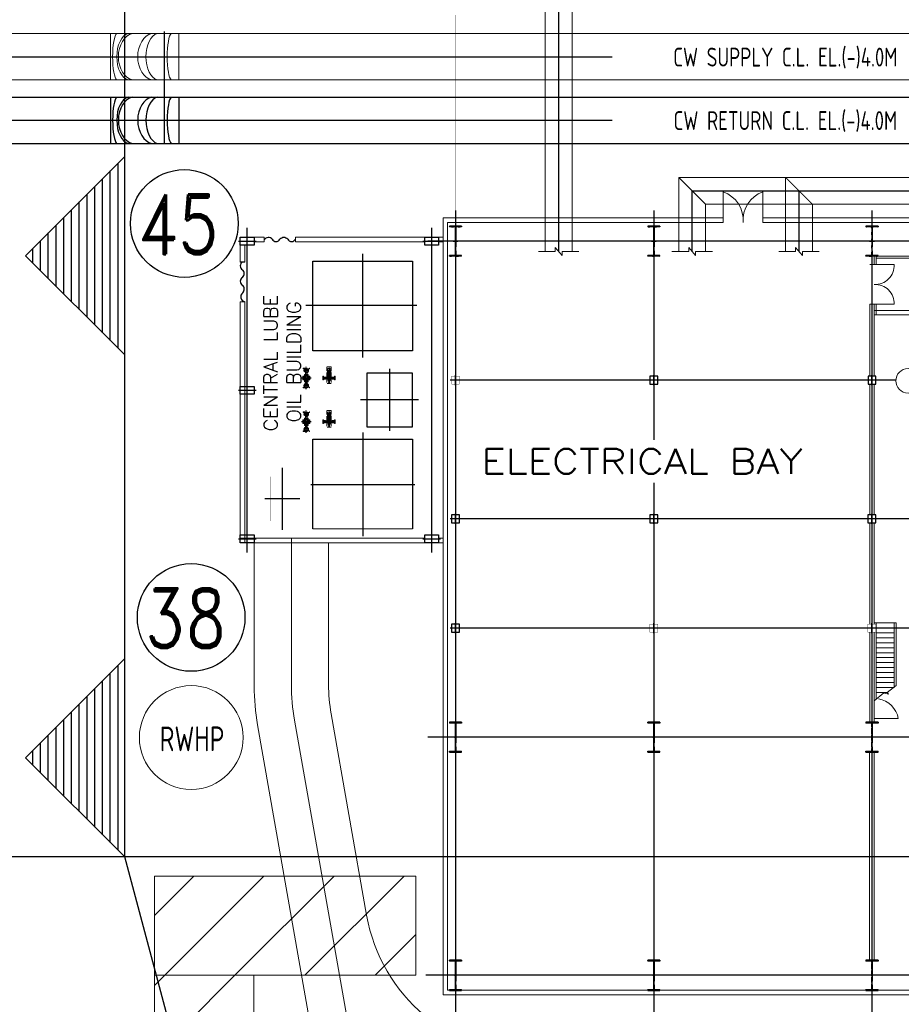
# Model space of a CAD drawing. Extents: x -7650383 to 4934791, y -137560 to 1826789.
# Tile 94 of 256: x 2052110 to 2096563, y -14829 to 34801. Entities that reach past the tile are written whole.
import ezdxf
from ezdxf.enums import TextEntityAlignment as Align

# ---------------------------------------------------------------- set-up
doc = ezdxf.new("R2010")
doc.units = 0
doc.header["$LTSCALE"] = 800
doc.header["$MEASUREMENT"] = 0
doc.set_wipeout_variables(frame=1)
for name, pattern in [('CENTER', [2, 1.25, -0.25, 0.25, -0.25]), ('CENTER2', [1.125, 0.75, -0.125, 0.125, -0.125]), ('CONTINOUS', [0]), ('HIDDEN', [0.375, 0.25, -0.125]), ('PHANTOM', [2.5, 1.25, -0.25, 0.25, -0.25, 0.25, -0.25])]:
    doc.linetypes.add(name, pattern=pattern)
doc.layers.get('0').update_dxf_attribs({"linetype": 'CONTINUOUS'})
for name, color, linetype in [('Aux_col', 7, 'CONTINUOUS'), ('CEN', 2, 'CENTER'), ('CENTER', 2, 'CENTER'), ('COL', 1, 'CENTER'), ('EQP', 1, 'CONTINUOUS'), ('GRID', 8, 'CENTER'), ('grid-20m', 53, 'CONTINUOUS'), ('HATCH', 9, 'CONTINUOUS'), ('KEY PLAN', 251, 'CONTINUOUS'), ('PIPE', 1, 'CONTINUOUS'), ('STR', 2, 'CONTINUOUS'), ('SUP', 1, 'CONTINUOUS')]:
    doc.layers.add(name, color=color, linetype=linetype)
for name, color, linetype, lineweight in [('DIM', 4, 'CONTINUOUS', 13), ('EQPT', 8, 'HIDDEN', 9), ('WALL', 6, 'CONTINUOUS', 18)]:
    doc.layers.add(name, color=color, linetype=linetype, lineweight=lineweight)
doc.styles.add('ROMAND', font='romand')
doc.styles.add('ROMANS', font='ISO9.shx', dxfattribs={"width": 0.8})
doc.styles.add('RS', font='romans.shx')
doc.styles.add('S2', font='ROMANS')
doc.linetypes.add('FENCELINE2', pattern='A,0.25,-0.1,[132,ltypeshp.shx,S=0.1,R=0,X=-0.1,Y=0],-0.1,1', length=1.45)

# ---------------------------------------------------------------- blocks, each defined once
blk = doc.blocks.new('COP')
at = {"layer": 'CEN', "ltscale": 0.1}
for p, q in [((88252, -749802), (88914, -749802)), ((88583, -750312), (88583, -749535)), ((88655, -750127), (88673, -750127))]:
    blk.add_line(p, q, dxfattribs=at)
at = {"layer": 'EQPT', "color": 1}
for p, q in [((88303, -749727), (88303, -749723)), ((88403, -749747), (88323, -749747)), ((88403, -749856), (88323, -749856)), ((88358, -749747), (88358, -749856)), ((88363, -749747), (88363, -749856)), ((88433, -749757), (88403, -749747)), ((88433, -749846), (88403, -749856)), ((88529, -749757), (88433, -749757)), ((88529, -749846), (88433, -749846)), ((88455, -749757), (88455, -749846)), ((88460, -749757), (88460, -749846)), ((88494, -749757), (88494, -749748)), ((88494, -749748), (88529, -749748)), ((88494, -750221), (88494, -749846)), ((88494, -749856), (88529, -749856)), ((88637, -749721), (88529, -749721)), ((88529, -749757), (88529, -749721)), ((88532, -749721), (88529, -749721)), ((88637, -749738), (88529, -749738)), ((88529, -749846), (88529, -749882)), ((88637, -749865), (88529, -749865)), ((88637, -749882), (88529, -749882)), ((88532, -749882), (88529, -749882)), ((88535, -750022), (88535, -749882)), ((88604, -749586), (88562, -749586)), ((88562, -749586), (88562, -749608)), ((88602, -749547), (88564, -749547)), ((88564, -749547), (88564, -749586)), ((88583, -749586), (88604, -749586)), ((88602, -749547), (88602, -749586)), ((88631, -750022), (88631, -749882)), ((88634, -749721), (88637, -749721)), ((88634, -749882), (88637, -749882)), ((88637, -749757), (88637, -749721)), ((88672, -749748), (88637, -749748)), ((88637, -749757), (88733, -749757)), ((88637, -749846), (88637, -749882)), ((88637, -749846), (88733, -749846)), ((88672, -749856), (88637, -749856)), ((88672, -749757), (88672, -749748)), ((88672, -749846), (88672, -750226)), ((88672, -749846), (88672, -749856)), ((88706, -749757), (88706, -749846)), ((88711, -749757), (88711, -749846)), ((88733, -749757), (88763, -749747)), ((88733, -749846), (88763, -749856)), ((88763, -749747), (88843, -749747)), ((88763, -749856), (88843, -749856)), ((88803, -749747), (88803, -749856)), ((88808, -749747), (88808, -749856)), ((88863, -749727), (88863, -749723)), ((88502, -750221), (88494, -750221)), ((88664, -750209), (88502, -750209)), ((88502, -750209), (88502, -750244)), ((88508, -750209), (88508, -750045)), ((88658, -750045), (88508, -750045)), ((88518, -750209), (88518, -750045)), ((88521, -750045), (88521, -750037)), ((88528, -750209), (88528, -750045)), ((88631, -750022), (88535, -750022)), ((88538, -750209), (88538, -750045)), ((88540, -750285), (88540, -750282)), ((88626, -750285), (88540, -750285)), ((88548, -750209), (88548, -750045)), ((88558, -750209), (88558, -750045)), ((88568, -750209), (88568, -750045)), ((88578, -750209), (88578, -750045)), ((88588, -750209), (88588, -750045)), ((88598, -750209), (88598, -750045)), ((88608, -750209), (88608, -750045)), ((88618, -750209), (88618, -750045)), ((88626, -750285), (88626, -750282)), ((88628, -750209), (88628, -750045)), ((88638, -750209), (88638, -750045)), ((88645, -750045), (88645, -750037)), ((88648, -750209), (88648, -750045)), ((88658, -750209), (88658, -750045)), ((88664, -750209), (88664, -750244)), ((88672, -750226), (88664, -750226))]:
    blk.add_line(p, q, dxfattribs=at)
at = {"layer": 'EQPT', "color": 4}
for p, q in [((88471, -750375), (88471, -749535)), ((88471, -749535), (88696, -749535)), ((88696, -750375), (88696, -749535)), ((88471, -750375), (88696, -750375))]:
    blk.add_line(p, q, dxfattribs=at)
at = {"layer": 'EQPT', "color": 1}
for points in [[(88275, -749738), (88273, -749738), (88273, -749865), (88275, -749865), (88275, -749897), (88303, -749897), (88303, -749706), (88275, -749706)], [(88540, -749721), (88540, -749716), (88547, -749716), (88547, -749721)], [(88540, -749882), (88540, -749888), (88547, -749888), (88547, -749882)], [(88555, -749721), (88555, -749716), (88562, -749716), (88562, -749721)], [(88555, -749882), (88555, -749888), (88562, -749888), (88562, -749882)], [(88611, -749721), (88611, -749716), (88604, -749716), (88604, -749721)], [(88611, -749882), (88611, -749888), (88604, -749888), (88604, -749882)], [(88626, -749721), (88626, -749716), (88619, -749716), (88619, -749721)], [(88626, -749882), (88626, -749888), (88619, -749888), (88619, -749882)], [(88891, -749738), (88893, -749738), (88893, -749865), (88891, -749865), (88891, -749897), (88863, -749897), (88863, -749706), (88891, -749706)], [(88658, -750117), (88658, -750137), (88661, -750137), (88661, -750117)], [(88668, -750233), (88668, -750238), (88664, -750238), (88664, -750233)]]:
    blk.add_lwpolyline(points, close=True, dxfattribs=at)
for points in [[(88564, -749608), (88564, -749638, -0.256742), (88552, -749661, 0.367209), (88534, -749690), (88534, -749719)], [(88583, -749605, 0.322349), (88604, -749605)], [(88602, -749608), (88602, -749638, 0.256742), (88614, -749661, -0.367209), (88632, -749690), (88632, -749719)]]:
    blk.add_lwpolyline(points, format="xyb", dxfattribs=at)
blk.add_lwpolyline([(88604, -749586), (88604, -749608), (88604, -749608), (88562, -749608)], dxfattribs=at)
for centre, radius, start, end in [((88323, -749727), 20, 180, 270), ((88323, -749876), 20, 90, 180), ((88458, -749802), 84.2, 328.1448, 31.8552), ((88532, -749719), 2.24, 270, 0), ((88572, -749604), 18.3, 54.2666, 125.7334), ((88572, -749590), 18.3, 234.2666, 305.7334), ((88594, -749604), 18.3, 54.2666, 125.7334), ((88708, -749802), 84.2, 148.1448, 211.8552), ((88634, -749719), 2.24, 180, 270), ((88843, -749727), 20, 270, 0), ((88843, -749876), 20, 0, 90), ((88536, -750244), 33.3, 180, 270), ((88535, -750037), 14.4, 90, 180), ((88536, -750282), 4.4, 0, 90), ((88631, -750282), 4.4, 90, 180), ((88631, -750037), 14.4, 0, 90), ((88631, -750244), 33.3, 270, 0), ((88661, -750127), 5.7, 270, 90)]:
    blk.add_arc(centre, radius, start, end, dxfattribs=at)
blk = doc.blocks.new('123')
at = {"layer": 'CEN', "ltscale": 0.25}
for p, q in [((1284608, -606336), (1284608, -607457)), ((1284367, -606894), (1284849, -606894)), ((1284478, -606514), (1284738, -606514)), ((1284478, -607274), (1284738, -607274))]:
    blk.add_line(p, q, dxfattribs=at)
at = {"layer": 'CEN'}
for p, q in [((1284555, -606957), (1284537, -606939)), ((1284537, -606957), (1284555, -606939)), ((1284545, -606841), (1284563, -606823)), ((1284545, -606823), (1284563, -606841)), ((1284670, -606947), (1284653, -606965)), ((1284670, -606965), (1284653, -606947)), ((1284661, -606831), (1284679, -606849)), ((1284679, -606831), (1284661, -606849))]:
    blk.add_line(p, q, dxfattribs=at)
at = {"layer": 'CEN', "ltscale": 0.25}
for centre in [(1284608, -606514), (1284608, -607274)]:
    blk.add_circle(centre, 95, dxfattribs=at)
at = {"layer": 'EQPT', "color": 1}
for p, q in [((1284763, -606399), (1284453, -606399)), ((1284453, -606399), (1284453, -606432)), ((1284453, -606432), (1284527, -606432)), ((1284689, -606432), (1284763, -606432)), ((1284763, -606432), (1284763, -606399)), ((1284431, -606989), (1284431, -606798)), ((1284455, -606798), (1284431, -606798)), ((1284455, -606798), (1284479, -606798)), ((1284455, -606798), (1284479, -606798)), ((1284455, -606989), (1284455, -606798)), ((1284479, -606989), (1284479, -606798)), ((1284485, -606808), (1284479, -606808)), ((1284485, -606820), (1284479, -606820)), ((1284482, -606825), (1284482, -606826)), ((1284482, -606963), (1284482, -606961)), ((1284494, -606950), (1284491, -606950)), ((1284495, -606838), (1284492, -606838)), ((1284494, -606836), (1284498, -606836)), ((1284494, -606836), (1284498, -606836)), ((1284494, -606845), (1284498, -606845)), ((1284494, -606845), (1284498, -606845)), ((1284494, -606952), (1284498, -606952)), ((1284494, -606961), (1284498, -606961)), ((1284498, -606806), (1284498, -606982)), ((1284498, -606806), (1284559, -606806)), ((1284544, -606737), (1284512, -606737)), ((1284512, -606737), (1284512, -606765)), ((1284512, -606765), (1284703, -606765)), ((1284525, -606786), (1284525, -606837)), ((1284525, -606786), (1284691, -606786)), ((1284525, -606951), (1284525, -607002)), ((1284535, -606782), (1284535, -606786)), ((1284671, -606735), (1284544, -606735)), ((1284544, -606735), (1284544, -606737)), ((1284544, -606773), (1284544, -606782)), ((1284544, -606782), (1284544, -606786)), ((1284563, -606620), (1284563, -606705)), ((1284652, -606620), (1284652, -606705)), ((1284657, -606806), (1284717, -606806)), ((1284671, -606737), (1284671, -606735)), ((1284703, -606737), (1284671, -606737)), ((1284671, -606773), (1284671, -606782)), ((1284672, -606782), (1284672, -606786)), ((1284681, -606782), (1284681, -606786)), ((1284685, -606765), (1284685, -606771)), ((1284691, -606786), (1284691, -606837)), ((1284691, -606951), (1284691, -607002)), ((1284697, -606765), (1284697, -606771)), ((1284703, -606765), (1284703, -606737)), ((1284717, -606806), (1284717, -606982)), ((1284721, -606836), (1284717, -606836)), ((1284721, -606836), (1284717, -606836)), ((1284721, -606845), (1284717, -606845)), ((1284721, -606845), (1284717, -606845)), ((1284721, -606952), (1284717, -606952)), ((1284721, -606961), (1284717, -606961)), ((1284721, -606838), (1284725, -606838)), ((1284721, -606950), (1284725, -606950)), ((1284730, -606808), (1284737, -606808)), ((1284730, -606820), (1284737, -606820)), ((1284734, -606825), (1284734, -606826)), ((1284734, -606963), (1284734, -606961)), ((1284761, -606798), (1284737, -606798)), ((1284761, -606798), (1284737, -606798)), ((1284737, -606989), (1284737, -606798)), ((1284761, -606989), (1284761, -606798)), ((1284761, -606798), (1284785, -606798)), ((1284785, -606989), (1284785, -606798)), ((1284455, -606989), (1284431, -606989)), ((1284453, -607389), (1284453, -607356)), ((1284453, -607356), (1284527, -607356)), ((1284763, -607389), (1284453, -607389)), ((1284479, -606989), (1284455, -606989)), ((1284485, -606968), (1284479, -606968)), ((1284485, -606980), (1284479, -606980)), ((1284498, -606982), (1284559, -606982)), ((1284512, -607023), (1284703, -607023)), ((1284512, -607051), (1284512, -607023)), ((1284544, -607051), (1284512, -607051)), ((1284525, -607002), (1284691, -607002)), ((1284535, -607006), (1284535, -607002)), ((1284544, -607006), (1284544, -607002)), ((1284544, -607015), (1284544, -607006)), ((1284544, -607053), (1284544, -607051)), ((1284671, -607053), (1284544, -607053)), ((1284563, -607083), (1284563, -607168)), ((1284652, -607083), (1284652, -607168)), ((1284657, -606982), (1284717, -606982)), ((1284671, -607015), (1284671, -607006)), ((1284703, -607051), (1284671, -607051)), ((1284671, -607051), (1284671, -607053)), ((1284672, -607006), (1284672, -607002)), ((1284681, -607006), (1284681, -607002)), ((1284685, -607023), (1284685, -607017)), ((1284689, -607356), (1284763, -607356)), ((1284697, -607023), (1284697, -607017)), ((1284703, -607023), (1284703, -607051)), ((1284730, -606968), (1284737, -606968)), ((1284730, -606980), (1284737, -606980)), ((1284737, -606989), (1284761, -606989)), ((1284761, -606989), (1284785, -606989)), ((1284763, -607356), (1284763, -607389))]:
    blk.add_line(p, q, dxfattribs=at)
for points in [[(1284647, -606457, 1), (1284647, -606449), (1284569, -606449, 1), (1284569, -606457)], [(1284647, -606457, 1), (1284647, -606449), (1284569, -606449, 1), (1284569, -606457)], [(1284647, -606457, 1), (1284647, -606449), (1284569, -606449, 1), (1284569, -606457)], [(1284647, -606571, -1), (1284647, -606579), (1284569, -606579, -1), (1284569, -606571)], [(1284647, -607217, 1), (1284647, -607209), (1284569, -607209, 1), (1284569, -607217)], [(1284647, -607331, -1), (1284647, -607339), (1284569, -607339, -1), (1284569, -607331)], [(1284647, -607331, -1), (1284647, -607339), (1284569, -607339, -1), (1284569, -607331)], [(1284647, -607331, -1), (1284647, -607339), (1284569, -607339, -1), (1284569, -607331)]]:
    blk.add_lwpolyline(points, format="xyb", close=True, dxfattribs=at)
for points in [[(1284485, -606804), (1284479, -606804), (1284479, -606825), (1284485, -606825)], [(1284485, -606984), (1284479, -606984), (1284479, -606963), (1284485, -606963)], [(1284498, -606849), (1284494, -606849), (1284494, -606832), (1284498, -606832)], [(1284498, -606849), (1284494, -606849), (1284494, -606832), (1284498, -606832)], [(1284498, -606948), (1284494, -606948), (1284494, -606965), (1284498, -606965)], [(1284531, -606786), (1284531, -606782), (1284548, -606782), (1284548, -606786)], [(1284685, -606786), (1284685, -606782), (1284668, -606782), (1284668, -606786)], [(1284701, -606765), (1284701, -606771), (1284680, -606771), (1284680, -606765)], [(1284717, -606849), (1284721, -606849), (1284721, -606832), (1284717, -606832)], [(1284717, -606849), (1284721, -606849), (1284721, -606832), (1284717, -606832)], [(1284717, -606948), (1284721, -606948), (1284721, -606965), (1284717, -606965)], [(1284730, -606804), (1284737, -606804), (1284737, -606825), (1284730, -606825)], [(1284730, -606984), (1284737, -606984), (1284737, -606963), (1284730, -606963)], [(1284531, -607002), (1284531, -607006), (1284548, -607006), (1284548, -607002)], [(1284685, -607002), (1284685, -607006), (1284668, -607006), (1284668, -607002)], [(1284701, -607023), (1284701, -607017), (1284680, -607017), (1284680, -607023)]]:
    blk.add_lwpolyline(points, close=True, dxfattribs=at)
for points in [[(1284554, -606711), (1284554, -606705), (1284662, -606705), (1284662, -606711), (1284703, -606711), (1284703, -606733), (1284671, -606733), (1284671, -606735), (1284544, -606735), (1284544, -606733), (1284512, -606733), (1284512, -606711), (1284554, -606711)], [(1284554, -607077), (1284554, -607083), (1284662, -607083), (1284662, -607077), (1284703, -607077), (1284703, -607055), (1284671, -607055), (1284671, -607053), (1284544, -607053), (1284544, -607055), (1284512, -607055), (1284512, -607077), (1284554, -607077)]]:
    blk.add_lwpolyline(points, dxfattribs=at)
for centre, radius in [((1284608, -606514), 115), ((1284608, -606894), 101), ((1284546, -606948), 7.54), ((1284554, -606832), 7.54), ((1284608, -606894), 41.1), ((1284662, -606956), 7.54), ((1284670, -606840), 7.54), ((1284608, -607274), 115)]:
    blk.add_circle(centre, radius, dxfattribs=at)
for centre, radius, start, end in [((1284493, -606827), 11.2, 178.6435, 257.2579), ((1284493, -606961), 11.2, 102.7421, 181.3565), ((1284535, -606775), 9.8, 12.018, 84.9298), ((1284681, -606775), 9.8, 95.0702, 167.982), ((1284722, -606827), 11.2, 282.7421, 1.3565), ((1284722, -606961), 11.2, 358.6435, 77.2579), ((1284535, -607013), 9.8, 275.0702, 347.982), ((1284681, -607013), 9.8, 192.018, 264.9298)]:
    blk.add_arc(centre, radius, start, end, dxfattribs=at)
at = {"layer": 'PIPE'}
blk.add_line((1284494, -606850), (1284494, -606938), dxfattribs=at)
blk = doc.blocks.new('A$C652E157D')
at = {"layer": 'CENTER', "color": 2, "linetype": 'CENTER2', "ltscale": 1500}
for p, q in [((4675, 9647), (4675, 14864)), ((8729, 14543), (8729, 11423)), ((7852, 12983), (9606, 12983)), ((7299, 12256), (2051, 12256)), ((3325, 6440), (3325, 9559)), ((1859, 7999), (4791, 7999)), ((4685, 641), (4685, 5858)), ((1951, 3249), (7539, 3249))]:
    blk.add_line(p, q, dxfattribs=at)
at = {"layer": 'DIM', "color": 1, "linetype": 'CONTINOUS', "lineweight": 15}
blk.add_line((2175, 14506), (7195, 14506), dxfattribs=at)
at = {"layer": 'EQP', "color": 1, "linetype": 'Continuous'}
for p, q in [((2175, 9986), (2175, 14506)), ((2175, 9986), (2175, 14506)), ((7195, 14506), (7195, 9986)), ((7195, 14506), (7195, 9986)), ((7195, 9986), (2175, 9986)), ((7195, 9986), (2175, 9986)), ((4475, 9349), (2175, 9349)), ((2175, 9349), (2175, 6649)), ((4475, 6649), (4475, 9349)), ((2175, 6649), (4475, 6649)), ((2175, 5519), (7195, 5519)), ((2175, 999), (2175, 5519)), ((7195, 5519), (7195, 999)), ((7195, 999), (2175, 999))]:
    blk.add_line(p, q, dxfattribs=at)
at = {"layer": 'EQP', "color": 1, "linetype": 'Continuous', "const_width": 10}
blk.add_lwpolyline([(8129, 11865), (9329, 11865), (9329, 14101), (8129, 14101)], close=True, dxfattribs=at)
blk.add_lwpolyline([(8129, 11865), (9329, 11865), (9329, 14101), (8129, 14101)], close=True, dxfattribs=at)
for p in [(-1277083, 615993), (-1277083, 613793)]:
    blk.add_blockref('123', p)
at = {"layer": 'EQPT'}
for p in [(-82208, 758901), (-82208, 756701)]:
    blk.add_blockref('COP', p, dxfattribs=at)
blk = doc.blocks.new('A$C3C7577A7')
at = {"layer": 'Aux_col', "linetype": 'CONTINOUS'}
for p, q in [((71756, 19500), (72256, 19500)), ((72006, 19750), (72006, 19250)), ((82750, 19500), (83250, 19500)), ((83000, 19750), (83000, 19250)), ((92756, 19500), (93256, 19500)), ((93206, 19700), (92806, 19700)), ((92806, 19700), (92806, 19300)), ((93006, 19750), (93006, 19250)), ((93206, 19300), (93206, 19700)), ((92806, 19300), (93206, 19300)), ((71756, 14000), (72256, 14000)), ((72206, 14200), (71806, 14200)), ((71806, 14200), (71806, 13800)), ((72006, 14250), (72006, 13750)), ((72206, 13800), (72206, 14200)), ((82582, 13999), (83407, 13999)), ((82750, 13999), (83250, 13999)), ((83200, 14199), (82800, 14199)), ((82800, 14199), (82800, 13799)), ((83000, 14249), (83000, 13749)), ((83200, 13799), (83200, 14199)), ((92756, 14000), (93256, 14000)), ((93206, 14200), (92806, 14200)), ((92806, 14200), (92806, 13800)), ((93006, 14250), (93006, 13750)), ((93206, 13800), (93206, 14200)), ((71806, 13800), (72206, 13800)), ((82800, 13799), (83200, 13799)), ((92806, 13800), (93206, 13800)), ((71750, 7001), (72250, 7001)), ((72200, 7201), (71800, 7201)), ((71800, 7201), (71800, 6801)), ((72000, 7251), (72000, 6751)), ((72200, 6801), (72200, 7201)), ((82750, 7000), (83250, 7000)), ((83200, 7200), (82800, 7200)), ((82800, 7200), (82800, 6800)), ((83000, 7250), (83000, 6750)), ((83200, 6800), (83200, 7200)), ((92744, 7000), (93244, 7000)), ((93000, 7250), (93000, 6750)), ((71800, 6801), (72200, 6801)), ((82800, 6800), (83200, 6800))]:
    blk.add_line(p, q, dxfattribs=at)
at = {"layer": 'Aux_col', "linetype": 'CONTINOUS', "const_width": 20, "flags": 128}
for points in [[(71806, 19300), (72206, 19300), (72206, 19700), (71806, 19700)], [(82800, 19300), (83200, 19300), (83200, 19700), (82800, 19700)]]:
    blk.add_lwpolyline(points, close=True, dxfattribs=at)
for points in [[(93200, 7200), (92800, 7200)], [(92800, 7200), (92800, 6800)], [(93200, 6800), (93200, 7200)], [(92800, 6800), (93200, 6800)]]:
    blk.add_lwpolyline(points, dxfattribs=at)
blk = doc.blocks.new('A$C41E52089')
at = {"layer": 'COL'}
h = blk.add_hatch(dxfattribs=at)
h.set_pattern_fill('ANSI31', color=256, scale=100, style=0)
h.paths.add_polyline_path([(310, -720), (0, -720), (0, -760), (310, -760)])
h.paths.add_polyline_path([(0, -720), (-310, -720), (-310, -760), (0, -760)])
h.paths.add_polyline_path([(0, 0), (-13, 0), (-13, -720), (0, -720)])
h.paths.add_polyline_path([(0, 720), (-13, 720), (-13, 0), (0, 0)])
h.paths.add_polyline_path([(12, 0), (0, 0), (0, -720), (12, -720)])
h.paths.add_polyline_path([(12, 720), (0, 720), (0, 0), (12, 0)])
h.paths.add_polyline_path([(310, 760), (0, 760), (0, 720), (12, 720), (310, 720)])
h.paths.add_polyline_path([(0, 760), (-310, 760), (-310, 720), (0, 720)])
for p, q in [((-310, 760), (310, 760)), ((-310, 760), (-310, 720)), ((-310, 720), (310, 720)), ((-13, -720), (-13, 720)), ((12, -720), (12, 720)), ((310, 760), (310, 720)), ((-310, -720), (310, -720)), ((-310, -760), (-310, -720)), ((-310, -760), (310, -760)), ((310, -760), (310, -720))]:
    blk.add_line(p, q, dxfattribs=at)
at = {"layer": 'COL', "color": 2}
for p, q in [((0, -800), (0, 800)), ((123, 0), (-123, 0))]:
    blk.add_line(p, q, dxfattribs=at)
blk = doc.blocks.new('A$C1C927E47')
at = {"layer": 'COL'}
h = blk.add_hatch(dxfattribs=at)
h.set_pattern_fill('ANSI31', color=256, scale=100, style=0)
h.paths.add_polyline_path([(16, 0), (0, 0), (0, -710), (16, -710)])
h.paths.add_polyline_path([(16, 710), (0, 710), (0, 0), (16, 0)])
h.paths.add_polyline_path([(0, 710), (-16, 710), (-16, 0), (0, 0)])
h.paths.add_polyline_path([(0, 0), (-16, 0), (-16, -710), (0, -710)])
h.paths.add_polyline_path([(-310, -710), (-310, -760), (0, -760), (0, -710)])
h.paths.add_polyline_path([(310, -760), (310, -710), (0, -710), (0, -760)])
h.paths.add_polyline_path([(310, 710), (310, 760), (0, 760), (0, 710)])
h.paths.add_polyline_path([(-310, 760), (-310, 710), (0, 710), (0, 760)])
for p, q in [((310, 760), (-310, 760)), ((-310, 760), (-310, 710)), ((310, 710), (-310, 710)), ((-16, -710), (-16, 710)), ((16, -710), (16, 710)), ((310, 760), (310, 710)), ((-310, -710), (310, -710)), ((-310, -760), (-310, -710)), ((-310, -760), (310, -760)), ((310, -760), (310, -710))]:
    blk.add_line(p, q, dxfattribs=at)
at = {"layer": 'COL', "color": 2}
for p, q in [((0, -792), (0, 792)), ((44, 0), (-44, 0))]:
    blk.add_line(p, q, dxfattribs=at)

msp = doc.modelspace()

# ---------------------------------------------------------------- linework, layer by layer
for points in [[(2063935, 23435.3), (2063235, 23435.3), (2063235, 23835.3), (2063935, 23835.3)], [(2073235, 23435.3), (2072535, 23435.3), (2072535, 23835.3), (2073235, 23835.3)], [(2063935, 15919.1), (2063235, 15919.1), (2063235, 16319.1), (2063935, 16319.1)], [(2063935, 8435.3), (2063235, 8435.3), (2063235, 8835.3), (2063935, 8835.3)], [(2073235, 8435.3), (2072535, 8435.3), (2072535, 8835.3), (2073235, 8835.3)]]:
    msp.add_lwpolyline(points, close=True)
at = {"layer": 'DIM', "color": 1, "linetype": 'CONTINOUS', "lineweight": 5}
for p, q in [((2079115.1, 23113.6), (2078265.7, 23113.6)), ((2079454.8, 22909.8), (2079115.1, 23317.5)), ((2079115.1, 23317.5), (2079115.1, 23113.6)), ((2080304.2, 23113.6), (2079454.8, 23113.6)), ((2079454.8, 23113.6), (2079454.8, 22909.8))]:
    msp.add_line(p, q, dxfattribs=at)
for points in [[(2087035, 23113.6), (2086185.7, 23113.6), (2086185.7, 22909.8), (2085845.9, 23317.5), (2085845.9, 23113.6), (2084996.5, 23113.6)], [(2092423.2, 23113.6), (2091573.8, 23113.6), (2091573.8, 22909.8), (2091234.1, 23317.5), (2091234.1, 23113.6), (2090384.7, 23113.6)]]:
    msp.add_lwpolyline(points, dxfattribs=at)
at = {"layer": 'DIM', "color": 2, "lineweight": 5}
msp.add_circle((2096904, 16598), 615.4, dxfattribs=at)
at = {"layer": 'GRID', "linetype": 'CENTER', "ltscale": 5000}
for p, q in [((2074085, 25178.7), (2074085, -42053.7)), ((2084085, 25178.7), (2084085, -42053.7)), ((2095085, 25178.7), (2095085, -42053.7)), ((2063141.8, 23635.3), (2064028.1, 23635.3)), ((2072441.8, 23635.3), (2073328.1, 23635.3)), ((2168111.3, 23635.3), (2072684.5, 23635.3)), ((2096289.7, 16635.3), (2073808.4, 16635.3)), ((2063141.8, 16119.1), (2064028.1, 16119.1)), ((2117247, 9635.3), (2073808.4, 9635.3)), ((2063141.8, 8635.3), (2064028.1, 8635.3)), ((2072441.8, 8635.3), (2073328.1, 8635.3)), ((2117247, 4135.3), (2073808.4, 4135.3)), ((2168111.3, -1364.7), (2072684.5, -1364.7)), ((2168111.3, -13364.7), (2072585, -13364.7))]:
    msp.add_line(p, q, dxfattribs=at)
at = {"layer": 'GRID', "linetype": 'CENTER2', "ltscale": 2500}
for p, q in [((2063585, 7937.1), (2063585, 24301.1)), ((2072885, 7937.1), (2072885, 24301.1))]:
    msp.add_line(p, q, dxfattribs=at)
at = {"layer": 'grid-20m', "linetype": 'PHANTOM', "ltscale": 12000}
msp.add_line((2246697.9, -7402.7), (1958909.8, -7402.7), dxfattribs=at)
at = {"layer": 'HATCH', "lineweight": 5, "flags": 128}
msp.add_lwpolyline([(2096300, 1240.1), (2095841.6, 894.6), (2095919.6, 805.4), (2095580.4, 894.6), (2095680.1, 868.4), (2095200, 460.8)], dxfattribs=at)
at = {"layer": 'KEY PLAN', "linetype": 'Continuous', "lineweight": 30}
for p, q in [((2057408, -7402.7), (2057408, 80115.9)), ((2057408, 27903.3), (2052408, 22903.3)), ((2057408, 17903.3), (2057408, 27903.3)), ((2057069.4, 18241.9), (2057069.4, 27564.8)), ((2056678.8, 18632.5), (2056678.8, 27174.2)), ((2055897.6, 19413.8), (2055897.6, 26392.9)), ((2056288.2, 19023.1), (2056288.2, 26783.5)), ((2055506.9, 19804.4), (2055506.9, 26002.3)), ((2055116.3, 20195), (2055116.3, 25611.7)), ((2054335.1, 20976.3), (2054335.1, 24830.4)), ((2054725.7, 20585.6), (2054725.7, 25221)), ((2053944.4, 21366.9), (2053944.4, 24439.8)), ((2053553.8, 21757.5), (2053553.8, 24049.2)), ((2053163.2, 22148.1), (2053163.2, 23658.5)), ((2052408, 22903.3), (2057408, 17903.3)), ((2052772.6, 22538.8), (2052772.6, 23267.9)), ((2057408, 2597.3), (2052408, -2402.7)), ((2057408, -7402.7), (2057408, 2597.3)), ((2057069.4, -7064.1), (2057069.4, 2258.8)), ((2056678.8, -6673.5), (2056678.8, 1868.2)), ((2055897.6, -5892.3), (2055897.6, 1086.9)), ((2056288.2, -6282.9), (2056288.2, 1477.5)), ((2055506.9, -5501.6), (2055506.9, 696.3)), ((2055116.3, -5111), (2055116.3, 305.7)), ((2054335.1, -4329.8), (2054335.1, -475.6)), ((2054725.7, -4720.4), (2054725.7, -85)), ((2053944.4, -3939.1), (2053944.4, -866.2)), ((2053553.8, -3548.5), (2053553.8, -1256.8)), ((2053163.2, -3157.9), (2053163.2, -1647.5)), ((2052408, -2402.7), (2057408, -7402.7)), ((2052772.6, -2767.3), (2052772.6, -2038.1)), ((2067908, -46589.2), (2057408, -7402.7))]:
    msp.add_line(p, q, dxfattribs=at)
at = {"layer": 'KEY PLAN', "lineweight": -3, "ltscale": 5000}
for p, q in [((2057408.1, 27911.8), (2057408.1, 34582)), ((2059408.1, 28588.7), (2059408.1, 34202.1))]:
    msp.add_line(p, q, dxfattribs=at)
at = {"layer": 'KEY PLAN', "linetype": 'Continuous', "lineweight": 9, "ltscale": 2500}
for p, q in [((2035632.5, 34102.8), (2135150.1, 34102.8)), ((2056683.2, 34102.8), (2056683.2, 31767.8)), ((2060132.9, 34102.8), (2060132.9, 31767.8)), ((2035632.5, 31767.8), (2128105.5, 31767.8))]:
    msp.add_line(p, q, dxfattribs=at)
at = {"layer": 'KEY PLAN', "lineweight": -3, "ltscale": 2000}
for p, q in [((2033908.1, 32935.3), (2081985.9, 32935.3)), ((2035632.5, 29735.3), (2081985.9, 29735.3))]:
    msp.add_line(p, q, dxfattribs=at)
at = {"layer": 'KEY PLAN', "linetype": 'Continuous'}
for p, q in [((2035632.5, 30902.8), (2123985, 30902.8)), ((2056683.2, 30902.8), (2056683.2, 28567.8)), ((2060132.9, 30902.8), (2060132.9, 28567.8)), ((2035632.5, 28567.8), (2121570.5, 28567.8))]:
    msp.add_line(p, q, dxfattribs=at)
at = {"layer": 'KEY PLAN', "linetype": 'CONTINOUS', "lineweight": 15}
for p, q in [((2065810.2, 8664.9), (2065810.2, 1293.3)), ((2063935.2, 8434.9), (2063935.2, 1205.8)), ((2067685.2, 8434.9), (2067685.2, 1293.3)), ((2067814.3, -182.7), (2069605.3, -10340.3)), ((2064106.1, -747.7), (2067705.8, -21163.1)), ((2065967.8, -508.3), (2069552.4, -20837.5)), ((2058908, -8364.7), (2072084.9, -8364.7)), ((2058908, -13364.7), (2058908, -8364.7)), ((2058908, -10344.6), (2060887.9, -8364.7)), ((2059423.4, -13364.7), (2064423.4, -8364.7)), ((2062959, -13364.7), (2067959, -8364.7)), ((2066494.5, -13364.7), (2071494.5, -8364.7)), ((2072084.9, -8364.7), (2072084.9, -13364.7)), ((2070030, -13364.7), (2072084.9, -11309.8)), ((2058908, -13364.7), (2063908, -13364.7)), ((2058908, -62789.8), (2058908, -13364.7)), ((2058908, -13880.1), (2059423.4, -13364.7)), ((2058908, -17415.7), (2062959, -13364.7)), ((2072084.9, -13364.7), (2058908, -13364.7)), ((2063908, -13364.7), (2063908, -62789.8))]:
    msp.add_line(p, q, dxfattribs=at)
at = {"layer": 'KEY PLAN', "linetype": 'CENTER2', "ltscale": 5000}
for points in [[(2079285, 40533.6), (2079285, 23113.6)], [(2086015.8, 26174.7), (2146514.2, 26174.7), (2146514.2, 28867.7)], [(2086015.8, 23113.6), (2086015.8, 26174.7)], [(2091404, 26174.7), (2091404, 23113.6)]]:
    msp.add_lwpolyline(points, dxfattribs=at)
at = {"layer": 'KEY PLAN', "const_width": 50}
for points in [[(2078610, 38370.3), (2078610, 23113.6)], [(2079960, 38370.3), (2079960, 23113.6)], [(2085340.8, 26849.7), (2145839.2, 26849.7), (2145839.2, 28867.7)], [(2086690.8, 25499.7), (2147189.2, 25499.7), (2147189.2, 28867.7)], [(2085340.8, 23113.6), (2085340.8, 26849.7)], [(2086690.8, 25499.7), (2085340.8, 26849.7)], [(2090729, 26849.7), (2090729, 23113.6)], [(2092079, 25499.7), (2090729, 26849.7)], [(2086690.8, 23113.6), (2086690.8, 25499.7)], [(2092079, 25499.7), (2092079, 23113.6)]]:
    msp.add_lwpolyline(points, dxfattribs=at)
at = {"layer": 'KEY PLAN', "linetype": 'FENCELINE2', "ltscale": 1500, "const_width": 25, "elevation": 0}
msp.add_lwpolyline([(2074084.9, 24805.3), (2074085.2, 35031.9), (2074085.2, 35031.9)], dxfattribs=at)
at = {"layer": 'KEY PLAN', "ltscale": 0.03}
for centre in [(2060409.4, 24527.7), (2060756.4, 4671.1)]:
    msp.add_circle(centre, 2714.1, dxfattribs=at)
at = {"layer": 'KEY PLAN', "linetype": 'CONTINOUS', "lineweight": 15}
msp.add_circle((2060760.3, -1383.9), 2616.5, dxfattribs=at)
for centre, radius, start, end in [((2075185.2, 1205.8), 11250, 180, 190), ((2076185.2, 1293.3), 10375, 180, 190), ((2076185.2, 1293.3), 8500, 180, 190), ((2077976.2, -8864.2), 8500, 190, 270)]:
    msp.add_arc(centre, radius, start, end, dxfattribs=at)
at = {"layer": 'KEY PLAN', "linetype": 'Continuous', "lineweight": 9, "ltscale": 2500}
for centre, ratio in [((2057031.3, 32935.3), 0.1989124), ((2057674.5, 32935.3), 0.5664545), ((2057920.6, 32935.3), 0.7071068), ((2058895.5, 32935.3), 0.7071068), ((2059141.6, 32935.3), 0.5664545), ((2059784.8, 32935.3), 0.1989124)]:
    msp.add_ellipse(centre, major_axis=(0, -1180), ratio=ratio, start_param=3.2872771, end_param=6.1375009, dxfattribs=at)
at = {"layer": 'KEY PLAN', "linetype": 'Continuous'}
for centre, ratio in [((2057031.3, 29735.3), 0.1989124), ((2057674.5, 29735.3), 0.5664545), ((2057920.6, 29735.3), 0.7071068), ((2058895.5, 29735.3), 0.7071068), ((2059141.6, 29735.3), 0.5664545), ((2059784.8, 29735.3), 0.1989124)]:
    msp.add_ellipse(centre, major_axis=(0, -1180), ratio=ratio, start_param=3.2872771, end_param=6.1375009, dxfattribs=at)
at = {"layer": 'STR', "lineweight": 5}
for p, q in [((2095200, 4394.6), (2096300, 4394.6)), ((2095300, 545.7), (2095300, 4394.6)), ((2095300, 4144.6), (2096200, 4144.6)), ((2096200, 4394.6), (2096200, 1164.7)), ((2096300, 4394.6), (2096300, 1240.1)), ((2095300, 3894.6), (2096200, 3894.6)), ((2095300, 3644.6), (2096200, 3644.6)), ((2095300, 3394.6), (2096200, 3394.6)), ((2095300, 3144.6), (2096200, 3144.6)), ((2095300, 2894.6), (2096200, 2894.6)), ((2095300, 2644.6), (2096200, 2644.6)), ((2095300, 2394.6), (2096200, 2394.6)), ((2095300, 2144.6), (2096200, 2144.6)), ((2095300, 1894.6), (2096200, 1894.6)), ((2095300, 1644.6), (2096200, 1644.6)), ((2095300, 1394.6), (2096200, 1394.6)), ((2095300, 1144.6), (2096200, 1144.6)), ((2095300, 894.6), (2095841.6, 894.6)), ((2095300, -430.8), (2095416.6, -430.8))]:
    msp.add_line(p, q, dxfattribs=at)
at = {"layer": 'SUP'}
msp.add_line((2063465, 22586.5), (2063235, 22586.5), dxfattribs=at)
for centre, radius, start, end in [((2064653.3, 23561.5), 258.2, 41.32398, 147.71554), ((2065041.1, 23839.6), 221.8, 209.03266, 330.96734), ((2065428.9, 23561.5), 258.2, 41.32398, 138.67602), ((2065816.7, 23839.6), 221.8, 209.03266, 330.96734), ((2063454.9, 22392.6), 221.8, 119.03266, 240.96734), ((2063176.8, 22004.8), 258.2, 311.32398, 48.67602), ((2063454.9, 21617), 221.8, 119.03266, 240.96734), ((2063163.5, 21223.2), 271.6, 316.22609, 47.40546), ((2063499.3, 20831), 247.5, 124.38387, 262.01872)]:
    msp.add_arc(centre, radius, start, end, dxfattribs=at)
at = {"layer": 'WALL'}
for p, q in [((2087585, 26120.2), (2087585, 24575.3)), ((2087585, 26120.2), (2087585, 24575.3)), ((2089585, 26120.2), (2089585, 24575.3)), ((2089585, 26120.2), (2089585, 24575.3)), ((2087585, 24805.3), (2073455, 24805.3)), ((2073455, 24805.3), (2073455, -14344.7)), ((2087585, 24575.3), (2073685, 24575.3)), ((2073685, 24575.3), (2073685, -14114.7)), ((2089585, 24805.3), (2093470, 24805.3)), ((2089585, 24575.3), (2093470, 24575.3)), ((2093470, 24805.3), (2127054.1, 24805.3)), ((2093470, 24575.3), (2127054.1, 24575.3)), ((2063935, 23835.3), (2064435, 23835.3)), ((2064435, 23835.3), (2064435, 23605.3)), ((2066010, 23835.3), (2072535, 23835.3)), ((2066010, 23835.3), (2066010, 23605.3)), ((2073235, 23835.3), (2073455, 23835.3)), ((2063235, 22586.5), (2063235, 23435.3)), ((2063465, 22586.5), (2063465, 23435.3)), ((2063935, 23605.3), (2064435, 23605.3)), ((2066010, 23605.3), (2072535, 23605.3)), ((2073235, 23605.3), (2073455, 23605.3)), ((2063465, 22586.5), (2063347.3, 22586.5)), ((2063235, 8435.3), (2063235, 20585.9)), ((2063465, 20585.9), (2063235, 20585.9)), ((2063465, 8435.3), (2063465, 20585.9)), ((2063235, 8665.3), (2072535, 8665.3)), ((2073235, 8665.4), (2073455, 8665.4)), ((2063235, 8435.3), (2073235, 8435.3)), ((2073235, 8435.3), (2073455, 8435.3)), ((2138085, -14344.7), (2073455, -14344.7)), ((2138085, -14114.7), (2073685, -14114.7))]:
    msp.add_line(p, q, dxfattribs=at)
at = {"layer": 'WALL', "lineweight": 5}
for p, q in [((2095200, 22453.8, 53901.1), (2095200, 22885.3)), ((2095300, 22453.8), (2095300, 22885.3)), ((2101468.9, 22885.3, -370380.4), (2095300, 22885.3, -370380.4)), ((2096200, 22453.8), (2094970, 22453.8)), ((2101468.9, 22785.3, -370380.4), (2095300, 22785.3, 150806)), ((2094970, 20453.8), (2094970, 16835.3)), ((2096200, 20453.8), (2094970, 20453.8)), ((2095200, 20453.8), (2095200, 16835.3)), ((2095200, 20453.8), (2095200, 16835.3)), ((2095200, 19920.3, 370380.4), (2095200, 20453.8, 303736.1)), ((2095300, 19920.3), (2095300, 20453.8)), ((2101238.9, 20150.3, -370380.4), (2095200, 20150.3, 16517)), ((2101468.9, 19920.3), (2095200, 19920.3)), ((2094970, 16435.3), (2094970, 9836.4)), ((2095200, 16435.3), (2095200, 9836.4)), ((2094970, 9436.4), (2094970, 4335.3)), ((2095200, 9436.4), (2095200, 4335.3)), ((2094970, 3935.3), (2094970, -614.7)), ((2095200, 3935.3), (2095200, -614.7)), ((2095200, 3835.3), (2095200, 460.8)), ((2096411.5, -430.8), (2095200, -430.8)), ((2094964.1, -2114.7), (2094964.1, -12614.7)), ((2094964.1, -2114.7), (2094964.1, -12614.7)), ((2095194.1, -2114.7), (2095194.1, -12614.7))]:
    msp.add_line(p, q, dxfattribs=at)
at = {"layer": 'WALL'}
for centre, radius, start, end in [((2087092.6, 24705.4), 1498, 355.02078, 70.8107), ((2090077.4, 24705.4), 1498, 109.1893, 184.97922), ((2063454.9, 22392.6), 221.8, 119.03266, 240.96734), ((2063454.9, 22392.6), 221.8, 119.03266, 240.96734), ((2063176.8, 22004.8), 258.2, 311.32398, 48.67602), ((2063176.8, 22004.8), 258.2, 311.32398, 48.67602), ((2063454.9, 21617), 221.8, 119.03266, 240.96734), ((2063454.9, 21617), 221.8, 119.03266, 240.96734)]:
    msp.add_arc(centre, radius, start, end, dxfattribs=at)
at = {"layer": 'WALL', "lineweight": 5}
for centre, radius, start, end in [((2095252, 22401.8), 949.4, 266.85716, 3.14284), ((2095252, 20505.9), 949.4, 356.85716, 93.14284), ((2095216.5, -625.8), 1210.8, 9.26663, 80.73337)]:
    msp.add_arc(centre, radius, start, end, dxfattribs=at)

# ---------------------------------------------------------------- block references
at = {"rotation": 180}
msp.add_blockref('A$C3C7577A7', (2167085, 23635.3), dxfattribs=at)
at = {"layer": 'COL', "rotation": 180}
for p in [(2074085, 23635.3), (2084085, 23635.3), (2095085, 23635.3)]:
    msp.add_blockref('A$C41E52089', p, dxfattribs=at)
at = {"layer": 'DIM', "color": 1, "linetype": 'CONTINOUS', "lineweight": 15, "rotation": 180}
msp.add_blockref('A$C652E157D', (2074085, 23635.3), dxfattribs=at)
at = {"layer": 'HATCH', "rotation": 180}
for p in [(2074085, -1364.7), (2074085, -13364.7), (2084085, -13364.7), (2095085, -13364.7)]:
    msp.add_blockref('A$C1C927E47', p, dxfattribs=at)
at = {"layer": 'HATCH', "lineweight": 5, "rotation": 180}
for p in [(2084085, -1364.7), (2095085, -1364.7)]:
    msp.add_blockref('A$C1C927E47', p, dxfattribs=at)

# ---------------------------------------------------------------- texts
at = {"color": 3, "insert": (2064417.6, 13589), "char_height": 700, "width": 8566.689, "attachment_point": 1, "rotation": 90, "style": 'RS'}
msp.add_mtext('\\pi466.68;{\\C256;CENTRAL LUBE \\P\\pi916.68;OIL BUILDING}', dxfattribs=at)
at = {"layer": 'KEY PLAN', "linetype": 'Continuous', "lineweight": 9, "ltscale": 2500, "style": 'ROMANS', "width": 0.8}
msp.add_text('CW SUPPLY C.L. EL.(-)4.0M', height=950, dxfattribs=at).set_placement((2090716.4, 32917.8), align=Align.MIDDLE)
at = {"layer": 'KEY PLAN', "linetype": 'Continuous', "lineweight": 15, "style": 'ROMANS', "width": 0.8}
msp.add_text('CW RETURN C.L. EL.(-)4.0M', height=950, dxfattribs=at).set_placement((2090716.4, 29717.8), align=Align.MIDDLE)
at = {"layer": 'KEY PLAN', "ltscale": 0.03, "style": 'ROMAND', "width": 0.8}
for s, p in [('45', (2058037.6, 22989.1)), ('38', (2058413.2, 3138.1))]:
    msp.add_text(s, height=3000, dxfattribs=at).set_placement(p)
at = {"layer": 'KEY PLAN', "linetype": 'CONTINOUS', "lineweight": 15, "style": 'ROMANS', "width": 0.8}
msp.add_text('RWHP', height=1250, dxfattribs=at).set_placement((2060802.4, -1447.4), align=Align.MIDDLE)

# ---------------------------------------------------------------- next in the draw order: wipeouts: each hides what was drawn before it
at = {"linetype": 'CONTINOUS', "lineweight": 15}
msp.add_wipeout([(2075239.2, 11469.3), (2094121.2, 11469.3), (2094121.2, 13611.3), (2075239.2, 13611.3)], dxfattribs=at)

# ---------------------------------------------------------------- next in the draw order: texts
at = {"color": 7, "linetype": 'CONTINOUS', "lineweight": 15, "style": 'S2', "width": 1.2}
msp.add_text('ELECTRICAL BAY', height=1260, dxfattribs=at).set_placement((2075392.2, 11910.3))

doc.saveas('drawing.dxf')
